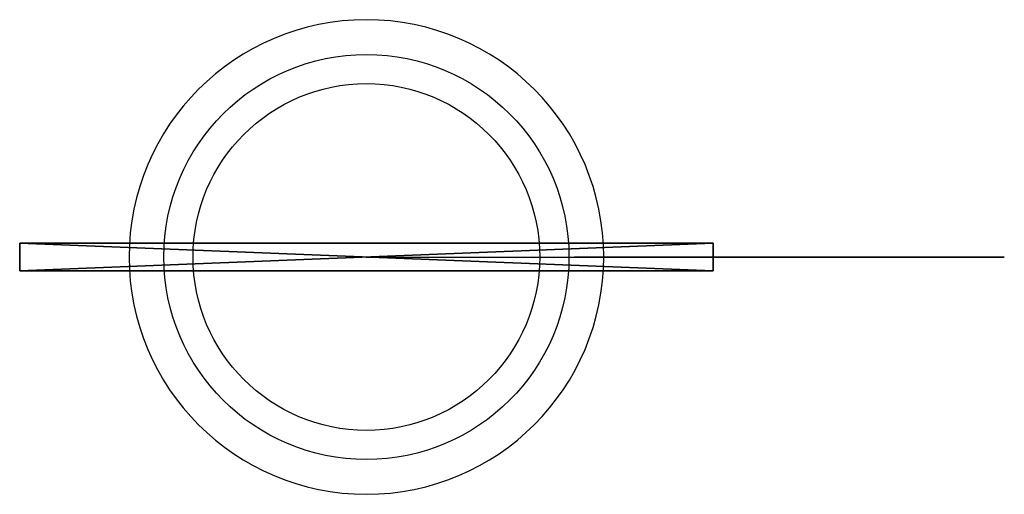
# Model space of a CAD drawing. Header units: millimetres. Extents: x -25 to 46, y -17.1 to 17.1.
import ezdxf

# ---------------------------------------------------------------- set-up
doc = ezdxf.new("R2010")
doc.units = ezdxf.units.MM
doc.header["$MEASUREMENT"] = 0
for name, color, linetype in [('Vase v3 v2_Sketch1', 7, 'Continuous'), ('Vase v3 v2_Sketch2', 7, 'Continuous'), ('Vase v3 v2_Sketch3', 7, 'Continuous')]:
    doc.layers.add(name, color=color, linetype=linetype)

msp = doc.modelspace()

# ---------------------------------------------------------------- linework, layer by layer
at = {"layer": 'Vase v3 v2_Sketch1'}
for p, q in [((0, 0), (15, 0)), ((0, 0, 1), (15.884, 0, 1)), ((0, 0), (0, 0, 35)), ((0, 0, 35), (12.5, 0, 35)), ((11.195, 0, 38.862), (13.805, 0, 31.138)), ((12.5, 0, 35), (46, 0, 35)), ((46, 0), (15, 0)), ((46, 0, 35), (46, 0))]:
    msp.add_line(p, q, dxfattribs=at)
at = {"layer": 'Vase v3 v2_Sketch1', "extrusion": (0, 1, 0)}
msp.add_open_spline([(12.5, 0, 35), (12.781, 0, 34.168), (13.325, 0, 32.515), (14.081, 0, 30.068), (14.973, 0, 26.873), (15.877, 0, 22.999), (16.549, 0, 19.258), (16.966, 0, 15.663), (17.107, 0, 12.225), (16.97, 0, 8.946), (16.571, 0, 5.817), (16.057, 0, 3.425), (15.568, 0, 1.69), (15.197, 0, 0.559), (15, 0)], degree=5, dxfattribs=at)
for points, knots in [([(14.395, 0, 35.64), (16.644, 0, 28.986), (18.224, 0, 22.695), (18.801, 0, 16.868), (19.319, 0, 11.634), (18.951, 0, 6.825), (17.83, 0, 2.447), (17.558, 0, 1.387), (17.244, 0, 0.35), (16.886, 0, -0.664)], [0, 0, 0, 0, 0.472605, 0.472605, 0.472605, 0.897136, 0.897136, 0.897136, 1, 1, 1, 1]), ([(16.289, 0, 36.281), (18.387, 0, 30.075), (19.919, 0, 24.163), (20.624, 0, 18.548), (21.207, 0, 13.908), (21.16, 0, 9.495), (20.493, 0, 5.42), (20.109, 0, 3.07), (19.531, 0, 0.825), (18.773, 0, -1.329)], [0, 0, 0, 0, 0.434181, 0.434181, 0.434181, 0.793006, 0.793006, 0.793006, 1, 1, 1, 1])]:
    msp.add_open_spline(points, degree=3, knots=knots, dxfattribs=at)
at = {"layer": 'Vase v3 v2_Sketch1'}
msp.add_point((0, 0), dxfattribs=at)
at = {"layer": 'Vase v3 v2_Sketch2'}
for p, q in [((-25, -1), (25, 1)), ((-25, -1), (-25, 1)), ((-25, 1), (25, 1)), ((25, -1), (-25, 1)), ((25, 1), (25, -1)), ((25, -1), (-25, -1))]:
    msp.add_line(p, q, dxfattribs=at)
at = {"layer": 'Vase v3 v2_Sketch2', "extrusion": (0, 0, -1)}
msp.add_circle((0, 0), 17.113, dxfattribs=at)
at = {"layer": 'Vase v3 v2_Sketch2'}
msp.add_point((0, 0), dxfattribs=at)
msp.add_point((0, 0), dxfattribs=at)
at = {"layer": 'Vase v3 v2_Sketch3'}
for p, q in [((25, 1, 35), (-25, 1, 35)), ((-25, 1, 35), (-25, -1, 35)), ((-25, 1, 35), (25, -1, 35)), ((25, 1, 35), (-25, -1, 35)), ((25, -1, 35), (25, 1, 35)), ((-25, -1, 35), (25, -1, 35))]:
    msp.add_line(p, q, dxfattribs=at)
for radius in [14.609, 12.5]:
    msp.add_circle((0, 0, 35), radius, dxfattribs=at)
msp.add_point((0, 0, 35), dxfattribs=at)
msp.add_point((0, 0, 35), dxfattribs=at)

doc.saveas('drawing.dxf')
